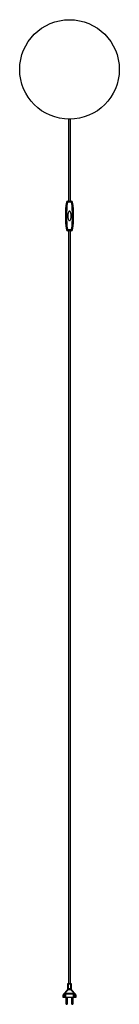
# Model space of a CAD drawing. Header units: millimetres. Extents: x -140 to 140, y -2629 to 140.
import ezdxf

# ---------------------------------------------------------------- set-up
doc = ezdxf.new("R2010")
doc.units = ezdxf.units.MM

msp = doc.modelspace()

# ---------------------------------------------------------------- linework, layer by layer
at = {"color": 7, "linetype": 'Continuous', "lineweight": 25}
for p, q in [((-2.4, -140), (-2.4, -370.5)), ((2.4, -370.5), (2.4, -140)), ((-5.9, -373.5), (-8.9, -373.1)), ((-5.9, -370.5), (5.9, -370.5)), ((-5.9, -373.5), (-5.9, -370.5)), ((5.9, -373.5), (-5.9, -373.5)), ((5.9, -370.5), (5.9, -373.5)), ((8.9, -373.1), (5.9, -373.5)), ((-5.9, -450.5), (-8.9, -450.9)), ((-5.9, -453.5), (-5.9, -450.5)), ((-5.9, -450.5), (5.9, -450.5)), ((5.9, -453.5), (-5.9, -453.5)), ((-2.4, -453.5), (-2.4, -2570.5)), ((2.4, -2570.5), (2.4, -453.5)), ((5.9, -450.5), (5.9, -453.5)), ((8.9, -450.9), (5.9, -450.5)), ((-5.1, -2570.5), (5.1, -2570.5)), ((-5.1, -2586.5), (-5.1, -2570.5)), ((-5.1, -2572.2), (5.1, -2572.2)), ((4.1, -2571.5), (-4.1, -2571.5)), ((-4.1, -2571.5), (-4.1, -2586.4)), ((-4.1, -2571.8), (4.1, -2571.8)), ((4.1, -2586.4), (4.1, -2571.5)), ((5.1, -2570.5), (5.1, -2586.5)), ((-17.3, -2603.1), (-17.6, -2603.1)), ((-17.6, -2610.5), (-17.6, -2603.1)), ((-17.3, -2603.1), (-17.3, -2610.5)), ((-16.1, -2599.6), (-6.6, -2590)), ((-12.4, -2596.5), (-16.1, -2600.3)), ((-12.1, -2598.2), (-12.4, -2596.5)), ((-11.9, -2610.5), (-11.9, -2601.1)), ((11.9, -2601.1), (-11.9, -2601.1)), ((-5.9, -2590.6), (-11.7, -2596.4)), ((-11.7, -2596.4), (-11.4, -2598.1)), ((-11.4, -2598.1), (11.4, -2598.1)), ((-11.2, -2601.1), (-11.2, -2610.5)), ((-5.3, -2587.9), (-5.1, -2586.5)), ((-5.1, -2585), (5.1, -2585)), ((-4.1, -2586.4), (-4.3, -2588)), ((-4.3, -2588), (4.3, -2588)), ((4.3, -2588), (4.1, -2586.4)), ((5.1, -2586.5), (5.3, -2587.9)), ((11.7, -2596.4), (5.9, -2590.6)), ((6.6, -2590), (16.1, -2599.6)), ((11.2, -2610.5), (11.2, -2601.1)), ((11.4, -2598.1), (11.7, -2596.4)), ((11.9, -2601.1), (11.9, -2610.5)), ((12.4, -2596.5), (12.1, -2598.2)), ((16.1, -2600.3), (12.4, -2596.5)), ((17.3, -2610.5), (17.3, -2603.1)), ((17.3, -2603.1), (17.6, -2603.1)), ((17.6, -2603.1), (17.6, -2610.5)), ((17.6, -2610.5), (-17.6, -2610.5)), ((-10, -2610.5), (-10, -2627.5)), ((-10, -2627.5), (-6, -2627.5)), ((-6, -2627.5), (-6, -2610.5)), ((6, -2610.5), (6, -2627.5)), ((6, -2627.5), (10, -2627.5)), ((10, -2627.5), (10, -2610.5))]:
    msp.add_line(p, q, dxfattribs=at)
at = {"color": 7, "linetype": 'Continuous', "lineweight": 25, "flags": 128}
msp.add_lwpolyline([(0, -398.5), (-0.8, -398.7), (-1.6, -399.2), (-2.3, -400.1), (-3, -401.3), (-3.6, -402.9), (-4.1, -404.6), (-4.5, -406.6), (-4.8, -408.7), (-4.9, -410.9), (-4.9, -413.1), (-4.8, -415.3), (-4.5, -417.4), (-4.1, -419.4), (-3.6, -421.1), (-3, -422.7), (-2.3, -423.9), (-1.6, -424.8), (-0.8, -425.3), (0, -425.5), (0.8, -425.3), (1.6, -424.8), (2.3, -423.9), (3, -422.7), (3.6, -421.1), (4.1, -419.4), (4.5, -417.4), (4.8, -415.3), (4.9, -413.1), (4.9, -410.9), (4.8, -408.7), (4.5, -406.6), (4.1, -404.6), (3.6, -402.9), (3, -401.3), (2.3, -400.1), (1.6, -399.2), (0.8, -398.7), (0, -398.5)], dxfattribs=at)
at = {"color": 7, "linetype": 'Continuous', "lineweight": 25}
msp.add_circle((0, 0), 140, dxfattribs=at)
for centre, radius, start, end in [((277, -412), 288.5, 172.2511, 187.7489), ((-5.9, -373.5), 3, 90, 172.2511), ((277, -412), 285.5, 172.2511, 187.7489), ((5.9, -373.5), 3, 7.7489, 90), ((-277, -412), 285.5, 352.2511, 7.7489), ((-277, -412), 288.5, 352.2511, 7.7489), ((-5.9, -450.5), 3, 187.7489, 270), ((5.9, -450.5), 3, 270, 352.2511), ((-4.1, -2570.5), 1.01, 180.4264, 269.567), ((-4.1, -2570.8), 0.992, 180.4419, 270.4352), ((4.1, -2570.5), 1.01, 270.433, 359.5736), ((4.1, -2570.8), 0.992, 269.5648, 359.5581), ((-12.6, -2603.1), 5, 135, 180), ((-13.3, -2603.1), 4, 135, 180), ((-15.6, -2599.9), 0.619, 145.1431, 214.8569), ((-11.9, -2596.2), 0.619, 145.1431, 214.8569), ((-13.3, -2597.7), 2.09, 39.3988, 64.2193), ((-10.9, -2601.5), 5.16, 98.024, 106.0611), ((-10.7, -2603.2), 5.16, 98.024, 106.0611), ((-30.9, -2601.1), 19, 0, 8.6761), ((-32.2, -2601.1), 21, 359.9982, 8.2456), ((-10.1, -2586.5), 5, 315, 344.0315), ((-7.5, -2591.9), 2.09, 39.3988, 64.2193), ((-10.1, -2586.3), 6, 315, 344.0315), ((-5, -2589.6), 1.75, 66.5766, 98.6944), ((-4.3, -2589.9), 3.52, 85.9524, 102.312), ((4.3, -2589.9), 3.52, 77.688, 94.0476), ((5, -2589.6), 1.75, 81.3056, 113.4234), ((10.1, -2586.3), 6, 195.9685, 225), ((10.1, -2586.5), 5, 195.9685, 225), ((7.5, -2591.9), 2.09, 115.7807, 140.6012), ((32.2, -2601.1), 21, 171.7544, 180.0018), ((10.7, -2603.2), 5.16, 73.9389, 81.976), ((13.3, -2597.7), 2.09, 115.7807, 140.6012), ((10.9, -2601.5), 5.16, 73.9389, 81.976), ((30.9, -2601.1), 19, 171.3239, 180), ((11.9, -2596.2), 0.619, 325.1431, 34.8569), ((15.6, -2599.9), 0.619, 325.1431, 34.8569), ((12.6, -2603.1), 5, 360, 45), ((13.3, -2603.1), 4, 0, 45), ((-8, -2627.5), 2, 180, 0), ((8, -2627.5), 2, 180, 0)]:
    msp.add_arc(centre, radius, start, end, dxfattribs=at)

doc.saveas('drawing.dxf')
